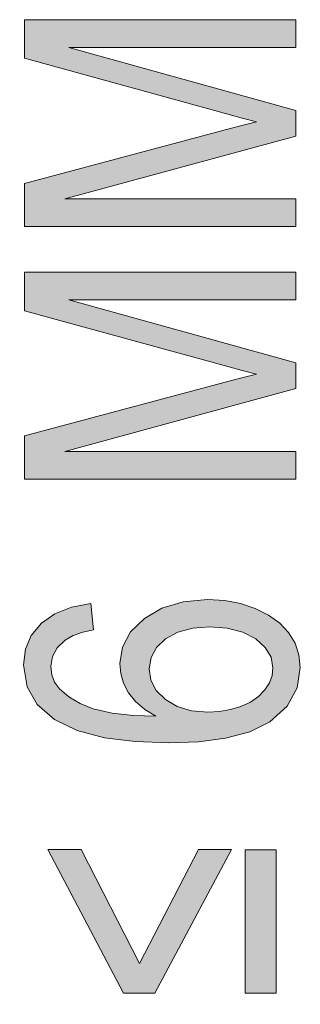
# Model space of a CAD drawing. Header units: inches. Extents: x 0 to 521, y 0 to 277.
# Tile 10 of 12: x 403 to 408, y 167 to 186. Entities that reach past the tile are written whole.
import ezdxf

# ---------------------------------------------------------------- set-up
doc = ezdxf.new("R2010")
doc.units = ezdxf.units.IN
doc.header["$MEASUREMENT"] = 0
doc.layers.get('0').update_dxf_attribs({"lineweight": 13})

msp = doc.modelspace()

# ---------------------------------------------------------------- hatches: boundary and pattern name
h = msp.add_hatch(color=256)
h.paths.add_polyline_path([(407.4736875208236, 94.29470781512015), (407.1284742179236, 94.24221683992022), (406.7876424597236, 94.1858447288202), (406.4504951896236, 94.12554125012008), (403.1728690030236, 93.51708177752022), (403.1728690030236, 92.97410825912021), (408.1728690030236, 94.03549913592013), (408.1728690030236, 94.5757460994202), (404.3631826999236, 95.42431215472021), (404.1706850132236, 95.46502217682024), (403.9755331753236, 95.50369270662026), (403.7765525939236, 95.54163889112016), (403.9607246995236, 95.57818487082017), (404.1571331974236, 95.62142942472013), (408.1728690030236, 96.51026109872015), (408.1728690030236, 97.02049211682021), (403.1728690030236, 98.11735490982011), (403.1728690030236, 97.58529428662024), (406.7539501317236, 96.88558974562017), (407.1162580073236, 96.8185872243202), (407.4736875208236, 96.75855592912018), (406.8974442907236, 96.67861435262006), (406.3073224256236, 96.5745597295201), (405.7035647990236, 96.44750551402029), (403.1728690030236, 95.87451700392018), (403.1728690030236, 95.23604540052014), (406.5494037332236, 94.47479013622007), (406.7163352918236, 94.4402301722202), (406.8705016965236, 94.41004919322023), (407.0543648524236, 94.37461495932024)])
h.paths.add_polyline_path([(407.5828280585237, 145.0750613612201), (407.5828280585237, 142.6194034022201), (405.8809181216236, 142.6194034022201), (405.8809181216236, 144.8322253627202), (405.2942877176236, 144.8322253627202), (405.2942877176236, 142.6194034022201), (403.7629099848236, 142.6194034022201), (403.7629099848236, 144.9822955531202), (403.1728690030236, 144.9822955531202), (403.1728690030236, 142.0900683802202), (408.1728690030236, 142.0900683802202), (408.1728690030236, 145.0750613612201)])
h.paths.add_polyline_path([(404.3393083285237, 111.3561016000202), (403.9657421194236, 111.1724977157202), (403.6584322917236, 110.9442915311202), (403.4170354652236, 110.6784771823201), (403.2290289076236, 110.3616056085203), (403.1207609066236, 110.0337025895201), (403.0841921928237, 109.6807933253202), (403.1664972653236, 109.1384986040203), (403.3977497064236, 108.6899867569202), (403.7893432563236, 108.2994453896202), (404.3212013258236, 108.0019013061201), (404.9769405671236, 107.8232472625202), (405.7376711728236, 107.7653766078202), (406.1784258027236, 107.7918811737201), (406.5923326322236, 107.8686956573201), (406.9862894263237, 107.9940362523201), (407.3617662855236, 108.1759282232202), (407.6721302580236, 108.4022940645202), (407.9190678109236, 108.6675306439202), (408.1087426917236, 108.9796083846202), (408.2200362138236, 109.3119699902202), (408.2581350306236, 109.6780658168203), (408.2241082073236, 110.0168211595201), (408.1235045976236, 110.3370169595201), (407.9511773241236, 110.6494136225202), (407.7190202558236, 110.9216917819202), (407.4151011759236, 111.1557945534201), (407.0408884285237, 111.3457385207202), (406.6288967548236, 111.4803966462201), (406.1741618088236, 111.5629682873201), (405.6796903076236, 111.5907512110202), (405.1942601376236, 111.5639624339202), (404.7459038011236, 111.4845745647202)])
h.paths.add_polyline_path([(408.2581350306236, 151.7517352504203), (408.2372094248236, 152.0292807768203), (408.1726465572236, 152.3128371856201), (408.0616768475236, 152.6024187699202), (407.9106765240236, 152.8763564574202), (407.7144010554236, 153.1454245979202), (407.4770981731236, 153.4079394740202), (405.6217094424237, 153.4079394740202), (405.6251200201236, 151.7135348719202), (406.2117502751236, 151.7135348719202), (406.2117502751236, 152.8895221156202), (407.1428553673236, 152.8895221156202), (407.2740504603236, 152.7492486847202), (407.3918175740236, 152.5826055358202), (407.4975636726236, 152.3929329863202), (407.5902889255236, 152.1673837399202), (407.6438333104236, 151.9443942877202), (407.6612728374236, 151.7217212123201), (407.6371997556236, 151.4617408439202), (407.5661053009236, 151.2156234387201), (407.4443639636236, 150.9735699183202), (407.2770935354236, 150.7615835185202), (407.0533829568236, 150.5809083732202), (406.7745041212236, 150.4365908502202), (406.4378879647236, 150.3317472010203), (406.0631390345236, 150.2724400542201), (405.6558158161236, 150.2537799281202), (405.2969922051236, 150.2709834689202), (404.9607596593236, 150.3225648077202), (404.6498954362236, 150.4069969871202), (404.4693219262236, 150.4771919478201), (404.3040298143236, 150.5611512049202), (404.1551312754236, 150.6576017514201), (404.0171105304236, 150.7757740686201), (403.8967156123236, 150.9175459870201), (403.7929979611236, 151.0857746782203), (403.7160994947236, 151.2727272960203), (403.6693353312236, 151.4831279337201), (403.6537694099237, 151.7135348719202), (403.6692333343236, 151.9133533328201), (403.7141896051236, 152.0959626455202), (403.7874032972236, 152.2644839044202), (403.8875163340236, 152.4199107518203), (404.0048000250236, 152.5470275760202), (404.1361103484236, 152.6451584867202), (404.3157097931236, 152.7366053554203), (404.5162003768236, 152.8103400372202), (404.7349425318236, 152.8704257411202), (404.5712318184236, 153.3479113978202), (404.2703493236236, 153.2708724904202), (403.9965285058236, 153.1706232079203), (403.7541679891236, 153.0435496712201), (403.5598980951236, 152.8943622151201), (403.3982733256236, 152.7133509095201), (403.2649578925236, 152.4938917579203), (403.1669779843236, 152.2493791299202), (403.1079182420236, 151.9909227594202), (403.0876027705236, 151.7108035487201), (403.1237743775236, 151.3169573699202), (403.2273484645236, 150.9677970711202), (403.3945607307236, 150.6548724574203), (403.6307915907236, 150.3774007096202), (403.9459892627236, 150.1403081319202), (404.3358977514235, 149.9509158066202), (404.7560265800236, 149.8183935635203), (405.2080021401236, 149.7363717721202), (405.6967434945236, 149.7080798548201), (406.1813934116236, 149.7363641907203), (406.6277242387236, 149.8195463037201), (407.0306611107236, 149.9530916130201), (407.4068898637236, 150.1487651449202), (407.7095804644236, 150.3919227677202), (407.9443580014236, 150.6794306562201), (408.1187939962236, 151.0110033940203), (408.2224570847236, 151.3636619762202)])
h.paths.add_polyline_path([(403.1728690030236, 160.2264972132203), (405.2260749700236, 160.2264972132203), (405.2260749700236, 158.1473651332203), (403.1728690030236, 158.1473651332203), (403.1728690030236, 157.6180377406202), (408.1728690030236, 157.6180377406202), (408.1728690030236, 158.1473651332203), (405.8161159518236, 158.1473651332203), (405.8161159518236, 160.2264972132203), (408.1728690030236, 160.2264972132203), (408.1728690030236, 160.7558246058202), (403.1728690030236, 160.7558246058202)])
h.paths.add_polyline_path([(403.9371904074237, 103.0936209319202), (403.7500209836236, 103.0055620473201), (403.5885374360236, 102.8988135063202), (403.4567554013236, 102.7744786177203), (403.3538798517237, 102.6329577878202), (403.2745980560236, 102.4685746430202), (403.2199766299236, 102.2811543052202), (403.1911113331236, 102.0887584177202), (403.1770558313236, 101.8866974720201), (403.1728690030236, 101.6726069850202), (403.1728690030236, 100.1637397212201), (408.1728690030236, 100.1637397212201), (408.1728690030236, 100.6930709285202), (406.1401268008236, 100.6930709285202), (406.1401268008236, 101.7189917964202), (406.0953103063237, 102.2063442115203), (405.9488905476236, 102.6085318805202), (405.6993052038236, 102.8915164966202), (405.3906124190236, 103.0691579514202), (405.0307129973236, 103.1792673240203), (404.6189808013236, 103.2169452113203), (404.3743753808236, 103.2027079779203), (404.1463309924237, 103.1608764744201)])
h.paths.add_polyline_path([(408.1728690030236, 148.9522815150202), (403.1728690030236, 148.9522815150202), (403.1728690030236, 148.4447741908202), (407.0985170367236, 148.4447741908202), (403.1728690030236, 146.3438220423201), (403.1728690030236, 145.8008456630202), (408.1728690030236, 145.8008456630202), (408.1728690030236, 146.3083529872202), (404.2438103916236, 146.3083529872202), (408.1728690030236, 148.4093051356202)])
h.paths.add_polyline_path([(403.3092946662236, 106.4857040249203), (403.2281991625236, 106.2449582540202), (403.1858483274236, 105.9725293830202), (403.1728690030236, 105.6726069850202), (403.1728690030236, 103.8990741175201), (408.1728690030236, 103.8990741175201), (408.1728690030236, 104.4284053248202), (405.9525415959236, 104.4284053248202), (405.9525415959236, 105.0423217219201), (405.9548172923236, 105.1467042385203), (405.9625958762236, 105.2442329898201), (405.9798900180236, 105.3363103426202), (406.0105418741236, 105.4179975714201), (406.0546122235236, 105.4983052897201), (406.1106384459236, 105.5764853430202), (406.2051710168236, 105.6726804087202), (406.3177803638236, 105.7607239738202), (406.4451408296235, 105.8457189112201), (406.6650898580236, 105.9774225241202), (406.8929464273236, 106.1039197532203), (407.1326234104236, 106.2292247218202), (408.1728690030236, 106.7585559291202), (408.1728690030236, 107.4243121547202), (406.8120231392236, 106.7285418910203), (406.5696533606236, 106.5921044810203), (406.3476994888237, 106.4457655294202), (406.1482978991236, 106.2882766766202), (406.0585416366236, 106.1964717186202), (405.9760210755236, 106.0893835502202), (405.8979713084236, 105.9700160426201), (405.8030141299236, 106.3204534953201), (405.6458290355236, 106.6074521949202), (405.4340762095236, 106.8212709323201), (405.1773511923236, 106.9719760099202), (404.8785104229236, 107.0650916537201), (404.5371254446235, 107.0968909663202), (404.2657176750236, 107.0771150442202), (404.0155462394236, 107.0202382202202), (403.7846012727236, 106.9288553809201), (403.5797676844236, 106.8056492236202), (403.4194819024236, 106.6559979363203)])
h.paths.add_polyline_path([(406.3788717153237, 170.2783389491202), (405.2908771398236, 168.1773791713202), (404.2165251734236, 170.2783389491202), (403.6026098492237, 170.2783389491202), (405.0009726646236, 167.6289477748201), (405.5739604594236, 167.6289477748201), (406.9893765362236, 170.2783389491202)])
h.paths.add_polyline_path([(407.5828280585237, 90.15009741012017), (405.8809181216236, 90.15009741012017), (405.8809181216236, 92.36292127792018), (405.2942877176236, 92.36292127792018), (405.2942877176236, 90.15009741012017), (403.7629099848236, 90.15009741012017), (403.7629099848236, 92.5129895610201), (403.1728690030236, 92.5129895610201), (403.1728690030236, 89.6207662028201), (408.1728690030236, 89.6207662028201), (408.1728690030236, 92.60575918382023), (407.5828280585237, 92.60575918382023)])
h.paths.add_polyline_path([(403.1728690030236, 111.9727435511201), (403.7629099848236, 111.9727435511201), (403.7629099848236, 113.2906146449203), (408.1728690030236, 113.2906146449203), (408.1728690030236, 113.8199458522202), (403.7629099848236, 113.8199458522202), (403.7629099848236, 115.1432757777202), (403.1728690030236, 115.1432757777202)])
h.paths.add_polyline_path([(403.1728690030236, 153.8881564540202), (403.7629099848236, 153.8881564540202), (403.7629099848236, 155.2060351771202), (408.1728690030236, 155.2060351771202), (408.1728690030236, 155.7353625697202), (403.7629099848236, 155.7353625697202), (403.7629099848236, 157.0586886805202), (403.1728690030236, 157.0586886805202)])
h.paths.add_polyline_path([(408.1728690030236, 185.0750613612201), (408.1728690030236, 185.5852923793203), (403.1728690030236, 185.5852923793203), (403.1728690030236, 184.8731570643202), (406.9241714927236, 183.8406368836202), (407.1892275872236, 183.7696654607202), (407.4532236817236, 183.7026248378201), (407.2064820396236, 183.6404449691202), (406.9620308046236, 183.5774063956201), (406.7131145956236, 183.5116229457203), (403.1728690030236, 182.5648303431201), (403.1728690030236, 181.7681079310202), (408.1728690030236, 181.7681079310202), (408.1728690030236, 182.2783389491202), (403.9163886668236, 182.2783389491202), (408.1728690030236, 183.4352298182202), (408.1728690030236, 183.9127154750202), (403.9880122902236, 185.0750613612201)])
h.paths.add_polyline_path([(407.5828280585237, 141.4488711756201), (407.5828280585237, 139.4788813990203), (403.1728690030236, 139.4788813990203), (403.1728690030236, 138.9495501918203), (408.1728690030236, 138.9495501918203), (408.1728690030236, 141.4488711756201)])
h.paths.add_polyline_path([(405.5553461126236, 124.2966502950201), (405.6759558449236, 124.5272911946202), (405.7759802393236, 124.7844612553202), (405.8676599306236, 125.0695330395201), (405.9457903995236, 125.3249504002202), (406.0244629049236, 125.5626523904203), (406.1107523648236, 125.7813372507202), (406.1943265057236, 125.9280616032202), (406.2933543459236, 126.0496936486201), (406.4069785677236, 126.1410587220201), (406.5288240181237, 126.2013476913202), (406.6649701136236, 126.2384152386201), (406.8154338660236, 126.2510524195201), (406.9706412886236, 126.2378202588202), (407.1127364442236, 126.1994882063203), (407.2451745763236, 126.1364551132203), (407.3645289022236, 126.0483531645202), (407.4669061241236, 125.9339411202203), (407.5515555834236, 125.7924842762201), (407.6141191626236, 125.6309607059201), (407.6520981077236, 125.4521247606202), (407.6646834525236, 125.2578730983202), (407.6479811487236, 125.0323848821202), (407.5984380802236, 124.8268881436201), (407.5186517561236, 124.6437410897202), (407.4075616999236, 124.4754619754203), (407.2769195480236, 124.3409915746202), (407.1292128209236, 124.2401385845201), (406.9454600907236, 124.1608309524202), (406.7384136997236, 124.1072084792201), (406.5118867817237, 124.0764270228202), (406.5664570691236, 123.5771098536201), (406.8961372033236, 123.6063206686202), (407.1960116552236, 123.6803366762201), (407.4668662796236, 123.7953906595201), (407.7164209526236, 123.9568956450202), (407.9122351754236, 124.1487530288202), (408.0603186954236, 124.3711082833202), (408.1704390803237, 124.6398758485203), (408.2364640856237, 124.9453904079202), (408.2581350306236, 125.2824321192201), (408.2353413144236, 125.5593547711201), (408.1696565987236, 125.8138245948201), (408.0623081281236, 126.0513611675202), (407.9162264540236, 126.2620693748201), (407.7355437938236, 126.4356070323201), (407.5138408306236, 126.5775094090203), (407.2692688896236, 126.6803368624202), (407.0195578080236, 126.7409534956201), (406.7608635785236, 126.7612834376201), (406.4999270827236, 126.7416919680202), (406.2624083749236, 126.6845608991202), (406.0522440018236, 126.5939092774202), (405.8611990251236, 126.4648716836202), (405.6906754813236, 126.2933024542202), (405.5427988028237, 126.0780956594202), (405.4220048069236, 125.8112753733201), (405.3199080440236, 125.5163658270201), (405.2226649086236, 125.1923899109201), (405.1493092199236, 124.9533670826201), (405.0694246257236, 124.7360522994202), (404.9778038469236, 124.5438538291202), (404.8653978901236, 124.3950507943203), (404.7379628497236, 124.3088205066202), (404.5904198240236, 124.2573319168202), (404.4211637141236, 124.2401385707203), (404.2208606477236, 124.2652641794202), (404.0471690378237, 124.3375757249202), (403.8925143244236, 124.4584193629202), (403.7653302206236, 124.6437158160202), (403.6930383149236, 124.8821003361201), (403.6708225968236, 125.1596484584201), (403.6969269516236, 125.4354400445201), (403.7787735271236, 125.6714870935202), (403.9139966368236, 125.8547478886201), (404.1055585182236, 125.9935510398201), (404.3474485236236, 126.0864449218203), (404.6292128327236, 126.1337275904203), (404.5814638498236, 126.6412311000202), (404.2930583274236, 126.6111534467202), (404.0297987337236, 126.5442783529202), (403.7943909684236, 126.4438234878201), (403.5784734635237, 126.3022878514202), (403.4061269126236, 126.1301047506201), (403.2683668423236, 125.9209018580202), (403.1697792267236, 125.6868333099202), (403.1085221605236, 125.4253648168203), (403.0876027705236, 125.1378207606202), (403.1077477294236, 124.8700381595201), (403.1659358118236, 124.6257146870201), (403.2589825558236, 124.4041335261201), (403.3931919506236, 124.1988036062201), (403.5579385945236, 124.0340871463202), (403.7594993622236, 123.9018015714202), (403.9836227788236, 123.8062517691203), (404.2167847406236, 123.7493272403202), (404.4655021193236, 123.7299075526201), (404.6931876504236, 123.7459061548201), (404.9019781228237, 123.7931405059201), (405.0896494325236, 123.8690601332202), (405.2603659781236, 123.9756954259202), (405.4164833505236, 124.1178862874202)])
h.paths.add_polyline_path([(404.4655021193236, 77.78447667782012), (404.6931874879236, 77.80047573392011), (404.9019777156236, 77.84771080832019), (405.0896494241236, 77.92363087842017), (405.2603663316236, 78.03026627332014), (405.4164840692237, 78.17245745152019), (405.5553473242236, 78.35122181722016), (405.6759561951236, 78.58186200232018), (405.7759799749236, 78.83903171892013), (405.8676595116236, 79.12410331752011), (405.9457900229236, 79.37952060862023), (406.0244625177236, 79.61722236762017), (406.1107519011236, 79.83590663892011), (406.1943265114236, 79.98263178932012), (406.2933544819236, 80.10426477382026), (406.4069789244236, 80.19563045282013), (406.5288234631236, 80.25591862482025), (406.6649698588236, 80.29298571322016), (406.8154338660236, 80.30562261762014), (406.9706429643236, 80.29239042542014), (407.1127384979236, 80.2540581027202), (407.2451745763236, 80.19102507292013), (407.3645288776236, 80.10292211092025), (407.4669059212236, 79.98850998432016), (407.5515553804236, 79.84705345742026), (407.6141189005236, 79.6855305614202), (407.6520979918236, 79.50669504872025), (407.6646834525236, 79.31244389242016), (407.6479811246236, 79.08695563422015), (407.5984378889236, 78.88145894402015), (407.5186511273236, 78.69831126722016), (407.4075615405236, 78.53003299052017), (407.2769199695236, 78.39556295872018), (407.1292128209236, 78.2947086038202), (406.9454606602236, 78.21540076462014), (406.7384140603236, 78.16177900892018), (406.5118867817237, 78.13099781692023), (406.5664570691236, 77.63167996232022), (406.8961393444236, 77.66089170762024), (407.1960156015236, 77.73490798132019), (407.4668662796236, 77.84996100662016), (407.7164209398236, 78.01146654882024), (407.9122355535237, 78.20332381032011), (408.0603178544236, 78.42567721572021), (408.1704387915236, 78.69444553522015), (408.2364640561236, 78.99995945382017), (408.2581350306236, 79.33700052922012), (408.2353413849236, 79.61392361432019), (408.1696568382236, 79.86839319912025), (408.0623080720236, 80.10593063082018), (407.9162271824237, 80.31663807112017), (407.7355448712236, 80.49017584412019), (407.5138415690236, 80.63207910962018), (407.2692691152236, 80.73490748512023), (407.0195579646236, 80.79552452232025), (406.7608635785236, 80.81585458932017), (406.4999275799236, 80.7962626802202), (406.2624092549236, 80.7391311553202), (406.0522443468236, 80.64847977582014), (405.8612012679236, 80.51944423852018), (405.6906771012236, 80.34787461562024), (405.5427998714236, 80.13266714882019), (405.4220050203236, 79.8658461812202), (405.3199077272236, 79.57093606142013), (405.2226643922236, 79.24695960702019), (405.1493086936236, 79.0079364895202), (405.0694242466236, 78.7906217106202), (404.9778037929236, 78.59842338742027), (404.8653982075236, 78.4496206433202), (404.7379628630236, 78.36339043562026), (404.5904197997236, 78.3119019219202), (404.4211637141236, 78.29470858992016), (404.2208601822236, 78.31983419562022), (404.0471685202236, 78.39214586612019), (403.8925143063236, 78.51298966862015), (403.7653300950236, 78.69828633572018), (403.6930382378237, 78.93667014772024), (403.6708225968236, 79.21421746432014), (403.6969267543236, 79.49000887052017), (403.7787731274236, 79.72605573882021), (403.9139965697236, 79.90931742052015), (404.1055581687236, 80.04812108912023), (404.3474481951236, 80.14101485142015), (404.6292128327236, 80.18829659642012), (404.5814638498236, 80.69580010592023), (404.2930577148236, 80.66572283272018), (404.0297975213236, 80.59884838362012), (403.7943900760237, 80.4983935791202), (403.5784727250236, 80.35685743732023), (403.4061264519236, 80.18467447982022), (403.2683667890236, 79.97547255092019), (403.1697793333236, 79.74140451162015), (403.1085221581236, 79.47993485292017), (403.0876027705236, 79.19238940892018), (403.1077481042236, 78.92460631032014), (403.1659367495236, 78.68028240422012), (403.2589831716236, 78.45870297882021), (403.3931920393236, 78.25337476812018), (403.5579386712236, 78.08865858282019), (403.7594993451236, 77.9563729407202), (403.9836260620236, 77.86082136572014), (404.2167880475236, 77.80389637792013)])
h.paths.add_polyline_path([(407.5828280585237, 165.2496905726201), (403.1728690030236, 165.2496905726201), (403.1728690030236, 164.7203555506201), (408.1728690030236, 164.7203555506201), (408.1728690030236, 167.2196765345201), (407.5828280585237, 167.2196765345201)])
h.paths.add_polyline_path([(403.7846015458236, 88.61234769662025), (403.5797679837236, 88.48914152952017), (403.4194819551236, 88.33949051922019), (403.3092944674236, 88.16919674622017), (403.2281991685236, 87.92845139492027), (403.1858483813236, 87.65602276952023), (403.1728690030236, 87.35610059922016), (403.1728690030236, 85.58256677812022), (408.1728690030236, 85.58256677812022), (408.1728690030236, 86.11189798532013), (405.9525415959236, 86.11189798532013), (405.9525415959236, 86.72581342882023), (405.9548172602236, 86.83019599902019), (405.9625957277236, 86.92772480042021), (405.9798896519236, 87.01980213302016), (406.0105415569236, 87.10148970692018), (406.0546122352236, 87.1817975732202), (406.1106387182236, 87.25997786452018), (406.2051711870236, 87.35617283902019), (406.3177806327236, 87.44421622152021), (406.4451411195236, 87.52921127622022), (406.6650896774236, 87.66091456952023), (406.8929462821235, 87.78741143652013), (407.1326234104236, 87.91271642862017), (408.1728690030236, 88.44204858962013), (408.1728690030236, 89.10780576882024), (406.8120231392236, 88.41203455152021), (406.5696535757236, 88.27559727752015), (406.3476998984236, 88.12925851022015), (406.1482985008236, 87.97176986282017), (406.0585420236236, 87.8799645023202), (405.9760212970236, 87.77287577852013), (405.8979713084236, 87.65350774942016), (405.8030144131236, 88.00394557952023), (405.6458294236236, 88.29094450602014), (405.4340762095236, 88.5047635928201), (405.1773511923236, 88.65546867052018), (404.8785104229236, 88.74858431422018), (404.5371254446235, 88.7803836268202), (404.2657172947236, 88.76060763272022), (404.0155459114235, 88.70373064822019)])
h.paths.add_polyline_path([(407.0408894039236, 132.4562441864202), (406.6288989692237, 132.5909024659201), (406.1741630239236, 132.6734732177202), (405.6796903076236, 132.7012553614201), (405.1942601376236, 132.6744665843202), (404.7459038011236, 132.5950787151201), (404.3393083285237, 132.4666057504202), (403.9657421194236, 132.2830018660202), (403.6584322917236, 132.0547956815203), (403.4170354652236, 131.7889813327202), (403.2290289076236, 131.4721097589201), (403.1207609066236, 131.1442067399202), (403.0841921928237, 130.7912974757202), (403.1664973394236, 130.2490032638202), (403.3977493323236, 129.8004916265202), (403.7893420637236, 129.4099504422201), (404.3212006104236, 129.1124058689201), (404.9769401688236, 128.9337515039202), (405.7376711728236, 128.8758807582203), (406.1784194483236, 128.9023850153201), (406.5923267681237, 128.9791994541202), (406.9862889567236, 129.1045411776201), (407.3617654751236, 129.2864326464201), (407.6721289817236, 129.5127982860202), (407.9190656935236, 129.7780339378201), (408.1087424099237, 130.0901142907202), (408.2200362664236, 130.4224759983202), (408.2581350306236, 130.7885699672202), (408.2241080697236, 131.1273269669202), (408.1235041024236, 131.4475250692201), (407.9511773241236, 131.7599215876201), (407.7190215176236, 132.0321976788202), (407.4151019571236, 132.2662998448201)])
h.paths.add_polyline_path([(407.6612728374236, 121.2660594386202), (407.6427779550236, 121.0481129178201), (407.5867087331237, 120.8539335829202), (407.4954516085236, 120.6870356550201), (407.3718938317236, 120.5482756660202), (407.2133600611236, 120.4369438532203), (407.0200722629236, 120.3547358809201), (406.7265432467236, 120.2938261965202), (406.4068717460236, 120.2668502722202), (406.0582714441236, 120.2592387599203), (403.1728690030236, 120.2592387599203), (403.1728690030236, 119.7299075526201), (406.0616821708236, 119.7299075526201), (406.5152092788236, 119.7436591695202), (406.9344568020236, 119.7900162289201), (407.3173998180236, 119.8815382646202), (407.6047146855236, 120.0093870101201), (407.8363254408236, 120.1803445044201), (408.0166896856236, 120.3926302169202), (408.1509009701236, 120.6548780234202), (408.2317333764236, 120.9639294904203), (408.2581350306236, 121.3124423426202), (408.2275955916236, 121.6717526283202), (408.1341397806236, 121.9864786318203), (407.9818741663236, 122.2455941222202), (407.7797823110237, 122.4573920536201), (407.5418381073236, 122.6201725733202), (407.2584669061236, 122.7387288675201), (406.8918688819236, 122.8208187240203), (406.4924424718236, 122.8630945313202), (406.0616821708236, 122.8758807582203), (403.1728690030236, 122.8758807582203), (403.1728690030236, 122.3465495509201), (406.0582714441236, 122.3465495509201), (406.4328546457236, 122.3350213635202), (406.7760010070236, 122.2967625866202), (407.0817902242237, 122.2227738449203), (407.3303881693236, 122.0982099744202), (407.5154617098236, 121.8934070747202), (407.6263943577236, 121.6099199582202)])
h.paths.add_polyline_path([(403.1728690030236, 128.1037135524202), (403.1728690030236, 127.5743823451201), (408.1728690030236, 127.5743823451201), (408.1728690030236, 128.1037135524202)])
h.paths.add_polyline_path([(408.0425118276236, 174.2806973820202), (407.8801356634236, 174.4548655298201), (407.6733882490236, 174.6041161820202), (407.4259405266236, 174.7258135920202), (407.1552579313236, 174.8150709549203), (406.8637102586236, 174.8704141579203), (406.5494037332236, 174.8895221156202), (406.0994027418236, 174.8502307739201), (405.7069176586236, 174.7322307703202), (405.3829644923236, 174.5430026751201), (405.1285470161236, 174.2929712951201), (404.9783986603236, 174.0136852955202), (404.9293493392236, 173.7080798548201), (404.9472042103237, 173.5241944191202), (405.0007926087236, 173.3459016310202), (405.0923708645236, 173.1702773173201), (405.2215773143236, 173.0074138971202), (405.3901056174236, 172.8620636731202), (405.5944242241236, 172.7367282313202), (405.1772321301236, 172.7509137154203), (404.7915671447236, 172.7929941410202), (404.4378645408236, 172.8751880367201), (404.1966113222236, 172.9715456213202), (403.9888709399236, 173.0938254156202), (403.8204940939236, 173.2412687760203), (403.7285318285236, 173.3675610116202), (403.6750970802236, 173.5034499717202), (403.6571799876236, 173.6535067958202), (403.6873358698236, 173.8390901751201), (403.7753640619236, 174.0010250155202), (403.9216079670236, 174.1430737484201), (404.0716424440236, 174.2263102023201), (404.2476471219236, 174.2859476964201), (404.4450380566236, 174.3301806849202), (404.3972890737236, 174.8185840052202), (404.0397116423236, 174.7519727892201), (403.7314245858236, 174.6295725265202), (403.4842080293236, 174.4550175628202), (403.2970679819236, 174.2293084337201), (403.1893056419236, 173.9767908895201), (403.1524049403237, 173.6835208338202), (403.2194021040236, 173.2802825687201), (403.4088254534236, 172.9518945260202), (403.7252493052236, 172.6765591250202), (404.1453988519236, 172.4739289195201), (404.6483320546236, 172.3422306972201), (405.2144513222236, 172.2704417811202), (405.8331691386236, 172.2483249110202), (406.3798740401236, 172.2677654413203), (406.8806266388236, 172.3313651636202), (407.3260754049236, 172.4496812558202), (407.6962217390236, 172.6349894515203), (408.0147029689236, 172.9262217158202), (408.1980342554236, 173.2595639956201), (408.2581350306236, 173.6371341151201), (408.2334474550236, 173.8719588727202), (408.1622927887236, 174.0827424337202)])
h.paths.add_polyline_path([(403.9046485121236, 83.9279330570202), (404.1166016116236, 84.09889116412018), (404.3845315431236, 84.2324421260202), (404.6974255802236, 84.33290771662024), (404.5439468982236, 84.85405353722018), (404.1168962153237, 84.7179955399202), (403.7554769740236, 84.52552999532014), (403.4706926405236, 84.28314240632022), (403.2579165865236, 83.98764572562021), (403.1314791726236, 83.6560496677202), (403.0876027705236, 83.27424482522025), (403.1218161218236, 82.9291055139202), (403.2215888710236, 82.61020103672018), (403.3911499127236, 82.3028940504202), (403.6189756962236, 82.03496838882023), (403.9126885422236, 81.80744288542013), (404.2745062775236, 81.62349432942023), (404.6846387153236, 81.4916848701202), (405.1401008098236, 81.41231582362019), (405.6353520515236, 81.38611368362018), (406.1152567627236, 81.41034731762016), (406.5628234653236, 81.48157617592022), (406.9757338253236, 81.5962092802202), (407.3597784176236, 81.7591281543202), (407.6812420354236, 81.96657541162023), (407.9307133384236, 82.2128530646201), (408.1100603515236, 82.50449989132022), (408.2210846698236, 82.85796694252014), (408.2581350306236, 83.26605943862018), (408.2085662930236, 83.67043533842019), (408.0671683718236, 84.01619754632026), (407.8318047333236, 84.32199376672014), (407.4995134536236, 84.58344930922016), (407.0806243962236, 84.78412402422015), (406.5869208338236, 84.92226652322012), (406.4197993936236, 84.39293483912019), (406.7934106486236, 84.30207199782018), (407.1149164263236, 84.1638593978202), (407.3715425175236, 83.97558792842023), (407.5523986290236, 83.74964389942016), (407.6566352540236, 83.50242273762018), (407.6919685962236, 83.2224030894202), (407.6659157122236, 82.98349093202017), (407.5888740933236, 82.75933272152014), (407.4573881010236, 82.5426417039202), (407.2745153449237, 82.35177062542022), (407.0362295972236, 82.19582496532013), (406.7472209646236, 82.07915597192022), (406.4028087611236, 81.99564046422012), (406.0299861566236, 81.9473515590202), (405.6319411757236, 81.93181614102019), (405.3005985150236, 81.94605609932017), (404.9813519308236, 81.98782924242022), (404.6730412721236, 82.05610049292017), (404.3780135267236, 82.16234333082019), (404.1291968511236, 82.3094164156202), (403.9300313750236, 82.49116144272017), (403.7766399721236, 82.71482932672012), (403.6850241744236, 82.96970534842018), (403.6537694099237, 83.26333049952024), (403.6830328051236, 83.51958125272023), (403.7672919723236, 83.73912029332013)])
h.paths.add_polyline_path([(407.2417639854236, 167.6316790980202), (407.8113410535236, 167.6316790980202), (407.8113410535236, 170.2728839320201), (407.2417639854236, 170.2728839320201)])
h.paths.add_polyline_path([(403.1728690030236, 136.5293612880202), (403.1728690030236, 136.0218577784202), (407.0985170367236, 136.0218577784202), (403.1728690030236, 133.9209018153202), (403.1728690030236, 133.3779292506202), (408.1728690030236, 133.3779292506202), (408.1728690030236, 133.8854327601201), (404.2438103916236, 133.8854327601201), (408.1728690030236, 135.9863849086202), (408.1728690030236, 136.5293612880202)])
h.paths.add_polyline_path([(408.1728690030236, 180.4202227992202), (408.1728690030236, 180.9304538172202), (403.1728690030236, 180.9304538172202), (403.1728690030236, 180.2183108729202), (406.9241714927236, 179.1857906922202), (407.1892275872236, 179.1148192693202), (407.4532236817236, 179.0477786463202), (407.2064826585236, 178.9856017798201), (406.9620314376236, 178.9225666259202), (406.7131145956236, 178.8567843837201), (403.1728690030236, 177.9099917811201), (403.1728690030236, 177.1132617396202), (408.1728690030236, 177.1132617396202), (408.1728690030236, 177.6234927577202), (403.9163886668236, 177.6234927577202), (408.1728690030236, 178.7803836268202), (408.1728690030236, 179.2578769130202), (403.9880122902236, 180.4202227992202)])
h.paths.add_polyline_path([(405.9525415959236, 116.8376841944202), (405.9548172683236, 116.9420659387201), (405.9625958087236, 117.0395940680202), (405.9798898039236, 117.1316709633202), (406.0105412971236, 117.2133584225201), (406.0546113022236, 117.2936663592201), (406.1106373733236, 117.3718464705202), (406.2051698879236, 117.4680418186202), (406.3177792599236, 117.5560856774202), (406.4451396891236, 117.6410806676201), (406.6650887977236, 117.7727837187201), (406.8929459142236, 117.8992804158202), (407.1326234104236, 118.0245852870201), (408.1728690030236, 118.5539164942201), (408.1728690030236, 119.2196727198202), (406.8120231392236, 118.5239024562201), (406.5696530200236, 118.3874661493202), (406.3476992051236, 118.2411277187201), (406.1482978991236, 118.0836391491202), (406.0585413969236, 117.9918338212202), (405.9760208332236, 117.8847450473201), (405.8979713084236, 117.7653766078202), (405.8030145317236, 118.1158139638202), (405.6458297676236, 118.4028125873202), (405.4340768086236, 118.6166320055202), (405.1773515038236, 118.7673380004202), (404.8785106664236, 118.8604540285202), (404.5371254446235, 118.8922534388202), (404.2657209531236, 118.8724775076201), (404.0155496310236, 118.8156003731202), (403.7846023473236, 118.7242164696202), (403.5797684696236, 118.6010107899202), (403.4194821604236, 118.4513602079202), (403.3092946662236, 118.2810664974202), (403.2281990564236, 118.0403201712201), (403.1858482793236, 117.7678906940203), (403.1728690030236, 117.4679675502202), (403.1728690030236, 115.6944346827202), (408.1728690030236, 115.6944346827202), (408.1728690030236, 116.2237658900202), (405.9525415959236, 116.2237658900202)])
h.paths.add_polyline_path([(405.5500858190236, 101.7271781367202), (405.5500858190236, 100.6930709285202), (403.7629099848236, 100.6930709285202), (403.7629099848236, 101.7162642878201), (403.7665757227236, 101.8946174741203), (403.7793917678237, 102.0585375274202), (403.8096243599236, 102.2096065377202), (403.8722026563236, 102.3372887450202), (403.9709222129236, 102.4492954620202), (404.1039734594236, 102.5430032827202), (404.2630975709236, 102.6137877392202), (404.4423161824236, 102.6569169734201), (404.6394448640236, 102.6712432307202), (404.9018266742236, 102.6480179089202), (405.1298479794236, 102.5756132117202), (405.3114510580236, 102.4557680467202), (405.4495068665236, 102.2682754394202), (405.5267601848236, 102.0195240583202)], flags=16)
h.paths.add_polyline_path([(405.3795539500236, 87.2496877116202), (405.3795539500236, 86.11189798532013), (403.7253927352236, 86.11189798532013), (403.7253927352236, 87.37792829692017), (403.7494501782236, 87.63789786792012), (403.8260822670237, 87.85953818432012), (403.9548553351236, 88.02663492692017), (404.1208848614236, 88.14129104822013), (404.3140654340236, 88.21089452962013), (404.5371254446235, 88.23468164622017), (404.6996899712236, 88.22233175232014), (404.8491486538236, 88.18647499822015), (404.9873298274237, 88.12826943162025), (405.1158709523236, 88.04332122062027), (405.2150506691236, 87.93962671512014), (405.2874663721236, 87.81721924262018), (405.3423033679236, 87.64682128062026), (405.3708930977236, 87.45658053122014)], flags=16)
h.paths.add_polyline_path([(405.2874665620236, 117.9290881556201), (405.3423034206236, 117.7586903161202), (405.3708930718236, 117.5684495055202), (405.3795539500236, 117.3615565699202), (405.3795539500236, 116.2237658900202), (403.7253927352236, 116.2237658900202), (403.7253927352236, 117.4897990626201), (403.7494502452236, 117.7497676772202), (403.8260822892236, 117.9714071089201), (403.9548550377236, 118.1385030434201), (404.1208849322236, 118.2531590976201), (404.3140655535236, 118.3227624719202), (404.5371254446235, 118.3465495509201), (404.6996922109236, 118.3341997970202), (404.8491515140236, 118.2983432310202), (404.9873300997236, 118.2401386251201), (405.1158711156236, 118.1551901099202), (405.2150508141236, 118.0514954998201)], flags=16)
h.paths.add_polyline_path([(407.6919685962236, 109.6753344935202), (407.6319831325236, 109.2964115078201), (407.4608645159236, 108.9774253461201), (407.1735511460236, 108.6985278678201), (406.7800893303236, 108.4815301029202), (406.2998177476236, 108.3525011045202), (405.7479030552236, 108.3110804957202), (405.2663478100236, 108.3320922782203), (404.8287493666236, 108.4004277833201), (404.4460972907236, 108.5255565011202), (404.1380797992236, 108.7149000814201), (403.8643469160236, 109.0105211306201), (403.7056856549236, 109.3327130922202), (403.6537694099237, 109.6835208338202), (403.6820349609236, 109.9371424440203), (403.7648848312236, 110.1714488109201), (403.9061579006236, 110.3956632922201), (404.0924399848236, 110.5881970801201), (404.3286469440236, 110.7506801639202), (404.6121605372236, 110.8786104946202), (404.9376562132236, 110.9713365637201), (405.2935707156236, 111.0267650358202), (405.6762795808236, 111.0450511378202), (406.2527638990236, 111.0045943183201), (406.7562241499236, 110.8771642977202), (407.1675078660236, 110.6582803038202), (407.4649544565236, 110.3701917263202), (407.6357522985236, 110.0443999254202)], flags=16)
h.paths.add_polyline_path([(406.5528144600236, 172.8131289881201), (406.2524040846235, 172.8385523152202), (405.9882102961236, 172.9166537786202), (405.7709286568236, 173.0443470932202), (405.6033785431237, 173.2126905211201), (405.5041682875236, 173.4018010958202), (405.4716410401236, 173.6098514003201), (405.5060222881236, 173.8224011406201), (405.6058170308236, 174.0061004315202), (405.7717775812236, 174.1664691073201), (405.9992387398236, 174.2911278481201), (406.2745717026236, 174.3642460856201), (406.5869208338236, 174.3874774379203), (406.9115636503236, 174.3639397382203), (407.1992981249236, 174.2898985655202), (407.4394862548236, 174.1636521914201), (407.6130312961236, 174.0066807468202), (407.7189027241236, 173.8266675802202), (407.7533601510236, 173.6289477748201), (407.7369260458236, 173.4877338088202), (407.6876395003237, 173.3526280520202), (407.6040616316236, 173.2220133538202), (407.4857758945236, 173.1008618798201), (407.3368658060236, 172.9993262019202), (407.1602058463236, 172.9190216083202), (406.9680905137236, 172.8610708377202), (406.7656120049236, 172.8253780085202)], flags=16)
h.paths.add_polyline_path([(407.1675090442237, 131.7687854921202), (407.4649544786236, 131.4806984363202), (407.6357520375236, 131.1549070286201), (407.6919685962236, 130.7858424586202), (407.6319830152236, 130.4069172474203), (407.4608644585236, 130.0879299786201), (407.1735511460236, 129.8090320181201), (406.7800893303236, 129.5920342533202), (406.2998177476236, 129.4630052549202), (405.7479030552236, 129.4215846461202), (405.2663481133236, 129.4425966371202), (404.8287499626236, 129.5109325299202), (404.4460980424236, 129.6360614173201), (404.1380803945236, 129.8254046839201), (403.8643471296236, 130.1210253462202), (403.7056857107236, 130.4432171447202), (403.6537694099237, 130.7940249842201), (403.6820347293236, 131.0476468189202), (403.7648837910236, 131.2819541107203), (403.9061557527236, 131.5061685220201), (404.0924383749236, 131.6987024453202), (404.3286462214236, 131.8611848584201), (404.6121605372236, 131.9891146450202), (404.9376562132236, 132.0818407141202), (405.2935707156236, 132.1372691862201), (405.6762795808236, 132.1555552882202), (406.2527638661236, 132.1150985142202), (406.7562244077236, 131.9876687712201)], flags=16)
h.paths.add_polyline_path([(405.2874669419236, 106.1337257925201), (405.3423035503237, 105.9633283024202), (405.3708931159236, 105.7730881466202), (405.3795539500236, 105.5661960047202), (405.3795539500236, 104.4284053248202), (403.7253927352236, 104.4284053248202), (403.7253927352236, 105.6944365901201), (403.7494503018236, 105.9544059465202), (403.8260822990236, 106.1760460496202), (403.9548550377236, 106.3431424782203), (404.1208849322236, 106.4577985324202), (404.3140655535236, 106.5274019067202), (404.5371254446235, 106.5511889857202), (404.6996897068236, 106.5388391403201), (404.8491484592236, 106.5029824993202), (404.9873306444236, 106.4447768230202), (405.1158711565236, 106.3598292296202), (405.2150506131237, 106.2561347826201)], flags=16)

# ---------------------------------------------------------------- linework, layer by layer
at = {"color": 7, "linetype": 'Continuous'}
for p, q in [((403.1728690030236, 185.5852923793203), (403.1728690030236, 184.8731570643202)), ((408.1728690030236, 185.5852923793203), (403.1728690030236, 185.5852923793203)), ((408.1728690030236, 185.0750613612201), (408.1728690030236, 185.5852923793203)), ((403.9880122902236, 185.0750613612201), (408.1728690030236, 185.0750613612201)), ((408.1728690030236, 183.9127154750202), (403.9880122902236, 185.0750613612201)), ((403.1728690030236, 184.8731570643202), (406.9241714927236, 183.8406368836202)), ((408.1728690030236, 183.4352298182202), (408.1728690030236, 183.9127154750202)), ((406.7131145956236, 183.5116229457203), (403.1728690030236, 182.5648303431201)), ((403.9163886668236, 182.2783389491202), (408.1728690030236, 183.4352298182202)), ((403.1728690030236, 182.5648303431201), (403.1728690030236, 181.7681079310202)), ((408.1728690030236, 182.2783389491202), (403.9163886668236, 182.2783389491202)), ((408.1728690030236, 181.7681079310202), (408.1728690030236, 182.2783389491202)), ((403.1728690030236, 181.7681079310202), (408.1728690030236, 181.7681079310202)), ((403.1728690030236, 180.9304538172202), (403.1728690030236, 180.2183108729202)), ((408.1728690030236, 180.9304538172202), (403.1728690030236, 180.9304538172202)), ((408.1728690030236, 180.4202227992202), (408.1728690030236, 180.9304538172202)), ((403.9880122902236, 180.4202227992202), (408.1728690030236, 180.4202227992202)), ((408.1728690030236, 179.2578769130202), (403.9880122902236, 180.4202227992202)), ((403.1728690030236, 180.2183108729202), (406.9241714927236, 179.1857906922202)), ((408.1728690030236, 178.7803836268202), (408.1728690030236, 179.2578769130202)), ((406.7131145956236, 178.8567843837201), (403.1728690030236, 177.9099917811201)), ((403.9163886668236, 177.6234927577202), (408.1728690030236, 178.7803836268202)), ((403.1728690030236, 177.9099917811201), (403.1728690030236, 177.1132617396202)), ((408.1728690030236, 177.6234927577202), (403.9163886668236, 177.6234927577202)), ((408.1728690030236, 177.1132617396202), (408.1728690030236, 177.6234927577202)), ((403.1728690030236, 177.1132617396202), (408.1728690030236, 177.1132617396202)), ((404.4450380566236, 174.3301806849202), (404.3972890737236, 174.8185840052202)), ((403.6026098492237, 170.2783389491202), (405.0009726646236, 167.6289477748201)), ((404.2165251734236, 170.2783389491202), (403.6026098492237, 170.2783389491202)), ((405.2908771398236, 168.1773791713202), (404.2165251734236, 170.2783389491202)), ((406.3788717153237, 170.2783389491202), (405.2908771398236, 168.1773791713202)), ((405.5739604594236, 167.6289477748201), (406.9893765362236, 170.2783389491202)), ((406.9893765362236, 170.2783389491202), (406.3788717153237, 170.2783389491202)), ((407.2417639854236, 170.2728839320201), (407.2417639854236, 167.6316790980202)), ((407.8113410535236, 170.2728839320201), (407.2417639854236, 170.2728839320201)), ((407.8113410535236, 167.6316790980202), (407.8113410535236, 170.2728839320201)), ((405.0009726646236, 167.6289477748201), (405.5739604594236, 167.6289477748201)), ((407.2417639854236, 167.6316790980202), (407.8113410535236, 167.6316790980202))]:
    msp.add_line(p, q, dxfattribs=at)
for points in [[(406.9241714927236, 183.8406368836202), (407.1892275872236, 183.7696654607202), (407.4532236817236, 183.7026248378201)], [(407.4532236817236, 183.7026248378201), (407.2064820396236, 183.6404449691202), (406.9620308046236, 183.5774063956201), (406.7131145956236, 183.5116229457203)], [(406.9241714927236, 179.1857906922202), (407.1892275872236, 179.1148192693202), (407.4532236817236, 179.0477786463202)], [(407.4532236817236, 179.0477786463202), (407.2064826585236, 178.9856017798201), (406.9620314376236, 178.9225666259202), (406.7131145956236, 178.8567843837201)], [(404.3972890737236, 174.8185840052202), (404.0397116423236, 174.7519727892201), (403.7314245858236, 174.6295725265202), (403.4842080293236, 174.4550175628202)], [(406.5494037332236, 174.8895221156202), (406.0994027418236, 174.8502307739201), (405.7069176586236, 174.7322307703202), (405.3829644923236, 174.5430026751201)], [(407.4259405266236, 174.7258135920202), (407.1552579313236, 174.8150709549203), (406.8637102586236, 174.8704141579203), (406.5494037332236, 174.8895221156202)], [(408.0425118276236, 174.2806973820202), (407.8801356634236, 174.4548655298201), (407.6733882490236, 174.6041161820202), (407.4259405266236, 174.7258135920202)], [(405.3829644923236, 174.5430026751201), (405.1285470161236, 174.2929712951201), (404.9783986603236, 174.0136852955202), (404.9293493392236, 173.7080798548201)], [(403.4842080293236, 174.4550175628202), (403.2970679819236, 174.2293084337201), (403.1893056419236, 173.9767908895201), (403.1524049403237, 173.6835208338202)], [(405.7717775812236, 174.1664691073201), (405.9992387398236, 174.2911278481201), (406.2745717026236, 174.3642460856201), (406.5869208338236, 174.3874774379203)], [(406.5869208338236, 174.3874774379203), (406.9115636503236, 174.3639397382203), (407.1992981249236, 174.2898985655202), (407.4394862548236, 174.1636521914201)], [(403.9216079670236, 174.1430737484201), (404.0716424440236, 174.2263102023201), (404.2476471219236, 174.2859476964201), (404.4450380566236, 174.3301806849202)], [(405.4716410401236, 173.6098514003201), (405.5060222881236, 173.8224011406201), (405.6058170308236, 174.0061004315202), (405.7717775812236, 174.1664691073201)], [(408.2581350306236, 173.6371341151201), (408.2334474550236, 173.8719588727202), (408.1622927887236, 174.0827424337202), (408.0425118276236, 174.2806973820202)], [(403.6571799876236, 173.6535067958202), (403.6873358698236, 173.8390901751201), (403.7753640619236, 174.0010250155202), (403.9216079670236, 174.1430737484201)], [(407.4394862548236, 174.1636521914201), (407.6130312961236, 174.0066807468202), (407.7189027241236, 173.8266675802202), (407.7533601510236, 173.6289477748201)], [(403.1524049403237, 173.6835208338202), (403.2194021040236, 173.2802825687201), (403.4088254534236, 172.9518945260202), (403.7252493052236, 172.6765591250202)], [(403.8204940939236, 173.2412687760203), (403.7285318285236, 173.3675610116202), (403.6750970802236, 173.5034499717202), (403.6571799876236, 173.6535067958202)], [(404.9293493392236, 173.7080798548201), (404.9472042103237, 173.5241944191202), (405.0007926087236, 173.3459016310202), (405.0923708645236, 173.1702773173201)], [(407.7533601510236, 173.6289477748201), (407.7369260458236, 173.4877338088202), (407.6876395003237, 173.3526280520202), (407.6040616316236, 173.2220133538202)], [(407.6962217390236, 172.6349894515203), (408.0147029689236, 172.9262217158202), (408.1980342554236, 173.2595639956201), (408.2581350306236, 173.6371341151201)], [(405.7709286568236, 173.0443470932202), (405.6033785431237, 173.2126905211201), (405.5041682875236, 173.4018010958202), (405.4716410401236, 173.6098514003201)], [(404.4378645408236, 172.8751880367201), (404.1966113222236, 172.9715456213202), (403.9888709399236, 173.0938254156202), (403.8204940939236, 173.2412687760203)], [(405.0923708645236, 173.1702773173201), (405.2215773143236, 173.0074138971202), (405.3901056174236, 172.8620636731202), (405.5944242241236, 172.7367282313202)], [(407.6040616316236, 173.2220133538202), (407.4857758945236, 173.1008618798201), (407.3368658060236, 172.9993262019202), (407.1602058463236, 172.9190216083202)], [(406.5528144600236, 172.8131289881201), (406.2524040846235, 172.8385523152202), (405.9882102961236, 172.9166537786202), (405.7709286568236, 173.0443470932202)], [(407.1602058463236, 172.9190216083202), (406.9680905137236, 172.8610708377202), (406.7656120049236, 172.8253780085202), (406.5528144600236, 172.8131289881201)], [(405.5944242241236, 172.7367282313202), (405.1772321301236, 172.7509137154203), (404.7915671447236, 172.7929941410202), (404.4378645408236, 172.8751880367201)], [(403.7252493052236, 172.6765591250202), (404.1453988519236, 172.4739289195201), (404.6483320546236, 172.3422306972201), (405.2144513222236, 172.2704417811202), (405.8331691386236, 172.2483249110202)], [(405.8331691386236, 172.2483249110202), (406.3798740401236, 172.2677654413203), (406.8806266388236, 172.3313651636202), (407.3260754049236, 172.4496812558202), (407.6962217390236, 172.6349894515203)]]:
    msp.add_lwpolyline(points, dxfattribs=at)

doc.saveas('drawing.dxf')
